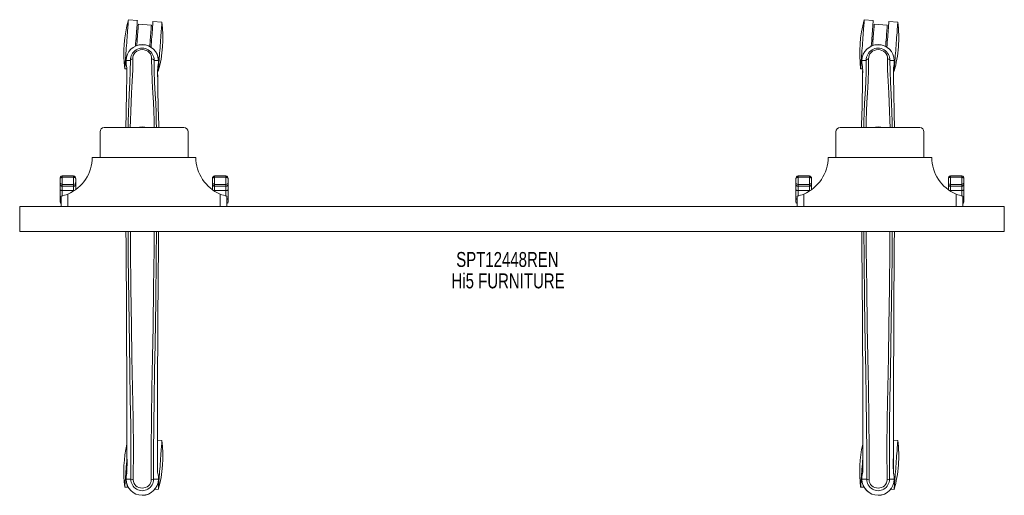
# Model space of a CAD drawing. Header units: inches. Extents: x 20.1 to 67.6, y 24 to 46.9.
import ezdxf

# ---------------------------------------------------------------- set-up
doc = ezdxf.new("R2010")
doc.units = ezdxf.units.IN
doc.header["$MEASUREMENT"] = 0
doc.linetypes.add('SLD-Solid', pattern=[0])
doc.layers.add('HI5-SYMBOLTEXT', color=5, linetype='SLD-Solid')
doc.styles.add('SLDTEXTSTYLE0', font='TXT', dxfattribs={"width": 0.75})

# ---------------------------------------------------------------- blocks, each defined once
blk = doc.blocks.new('SW_NOTE_0')
at = {"layer": 'HI5-SYMBOLTEXT', "color": 0, "char_height": 0.72, "attachment_point": 1, "style": 'SLDTEXTSTYLE0'}
for s, insert in [('SPT12448REN', (0, 0.928)), ('Hi5 FURNITURE', (-0.227, -0.107))]:
    blk.add_mtext(s, dxfattribs=dict(at, insert=insert))

msp = doc.modelspace()

# ---------------------------------------------------------------- linework, layer by layer
at = {"color": 7, "linetype": 'SLD-Solid', "lineweight": 15}
for p, q in [((25.809, 46.918), (25.378, 46.95)), ((26.486, 46.68), (25.858, 46.726)), ((26.994, 46.831), (26.562, 46.862)), ((61.309, 46.918), (60.878, 46.95)), ((61.986, 46.68), (61.358, 46.726)), ((62.494, 46.831), (62.062, 46.862)), ((25.803, 45.979), (25.74, 45.983)), ((26.493, 45.927), (26.431, 45.932)), ((61.303, 45.979), (61.24, 45.983)), ((61.993, 45.927), (61.931, 45.932)), ((25.263, 44.982), (25.264, 44.855)), ((25.267, 44.982), (25.263, 44.982)), ((25.264, 44.855), (25.264, 44.851)), ((25.265, 44.979), (25.265, 44.855)), ((25.293, 44.982), (25.267, 44.982)), ((25.311, 44.982), (25.293, 44.982)), ((25.311, 44.981), (25.311, 44.982)), ((25.33, 44.982), (25.311, 44.981)), ((25.472, 44.982), (25.33, 44.982)), ((25.472, 44.987), (25.472, 44.982)), ((26.757, 44.982), (26.615, 44.982)), ((26.776, 44.981), (26.757, 44.982)), ((26.776, 44.982), (26.776, 44.981)), ((26.794, 44.982), (26.776, 44.982)), ((26.82, 44.982), (26.794, 44.982)), ((26.824, 44.982), (26.82, 44.982)), ((26.822, 44.855), (26.822, 44.979)), ((26.824, 44.982), (26.823, 44.855)), ((26.823, 44.851), (26.823, 44.855)), ((60.763, 44.982), (60.764, 44.855)), ((60.767, 44.982), (60.763, 44.982)), ((60.764, 44.855), (60.764, 44.851)), ((60.765, 44.979), (60.765, 44.855)), ((60.793, 44.982), (60.767, 44.982)), ((60.811, 44.982), (60.793, 44.982)), ((60.811, 44.981), (60.811, 44.982)), ((60.83, 44.982), (60.811, 44.981)), ((60.972, 44.982), (60.83, 44.982)), ((60.972, 44.987), (60.972, 44.982)), ((62.257, 44.982), (62.115, 44.982)), ((62.276, 44.981), (62.257, 44.982)), ((62.276, 44.982), (62.276, 44.981)), ((62.294, 44.982), (62.276, 44.982)), ((62.32, 44.982), (62.294, 44.982)), ((62.324, 44.982), (62.32, 44.982)), ((62.322, 44.855), (62.322, 44.979)), ((62.324, 44.982), (62.323, 44.855)), ((62.323, 44.851), (62.323, 44.855)), ((25.203, 44.581), (25.297, 44.574)), ((25.299, 44.482), (25.295, 44.137)), ((26.787, 44.464), (26.819, 44.462)), ((26.788, 44.482), (26.792, 44.122)), ((60.703, 44.581), (60.797, 44.574)), ((60.799, 44.482), (60.795, 44.137)), ((62.287, 44.464), (62.319, 44.462)), ((62.288, 44.482), (62.292, 44.122)), ((25.248, 41.74), (25.263, 42.441)), ((26.825, 42.397), (26.839, 41.74)), ((60.748, 41.74), (60.763, 42.441)), ((62.325, 42.397), (62.339, 41.74)), ((24.008, 41.54), (24.008, 40.303)), ((24.208, 41.74), (28.058, 41.74)), ((28.258, 41.54), (28.258, 40.303)), ((59.508, 41.54), (59.508, 40.303)), ((59.708, 41.74), (63.558, 41.74)), ((63.758, 41.54), (63.758, 40.303)), ((23.633, 40.303), (28.633, 40.303)), ((59.133, 40.303), (64.133, 40.303)), ((22.083, 39.091), (22.083, 39.279)), ((22.083, 39.008), (22.083, 39.091)), ((22.083, 38.738), (22.083, 39.008)), ((22.733, 39.405), (22.183, 39.405)), ((22.183, 39.405), (22.183, 39.339)), ((22.183, 39.339), (22.183, 38.994)), ((22.733, 39.339), (22.183, 39.339)), ((22.183, 38.994), (22.733, 38.994)), ((22.183, 38.994), (22.183, 38.911)), ((22.733, 39.339), (22.733, 39.405)), ((22.733, 38.994), (22.733, 39.339)), ((22.733, 38.911), (22.733, 38.994)), ((22.833, 39.279), (22.833, 39.091)), ((22.833, 39.091), (22.833, 39.008)), ((22.833, 39.008), (22.833, 38.743)), ((29.433, 39.091), (29.433, 39.279)), ((29.433, 39.008), (29.433, 39.091)), ((29.433, 38.743), (29.433, 39.008)), ((30.083, 39.405), (29.533, 39.405)), ((29.533, 39.405), (29.533, 39.339)), ((29.533, 39.339), (29.533, 38.994)), ((30.083, 39.339), (29.533, 39.339)), ((30.083, 38.994), (29.533, 38.994)), ((29.533, 38.994), (29.533, 38.911)), ((30.083, 39.339), (30.083, 39.405)), ((30.083, 38.994), (30.083, 39.339)), ((30.083, 38.911), (30.083, 38.994)), ((30.183, 39.279), (30.183, 39.091)), ((30.183, 39.091), (30.183, 39.008)), ((30.183, 39.008), (30.183, 38.738)), ((57.583, 39.091), (57.583, 39.279)), ((57.583, 39.008), (57.583, 39.091)), ((57.583, 38.738), (57.583, 39.008)), ((58.233, 39.405), (57.683, 39.405)), ((57.683, 39.405), (57.683, 39.339)), ((57.683, 39.339), (57.683, 38.994)), ((58.233, 39.339), (57.683, 39.339)), ((57.683, 38.994), (58.233, 38.994)), ((57.683, 38.994), (57.683, 38.911)), ((58.233, 39.339), (58.233, 39.405)), ((58.233, 38.994), (58.233, 39.339)), ((58.233, 38.911), (58.233, 38.994)), ((58.333, 39.279), (58.333, 39.091)), ((58.333, 39.091), (58.333, 39.008)), ((58.333, 39.008), (58.333, 38.743)), ((64.933, 39.091), (64.933, 39.279)), ((64.933, 39.008), (64.933, 39.091)), ((64.933, 38.743), (64.933, 39.008)), ((65.583, 39.405), (65.033, 39.405)), ((65.033, 39.405), (65.033, 39.339)), ((65.033, 39.339), (65.033, 38.994)), ((65.583, 39.339), (65.033, 39.339)), ((65.583, 38.994), (65.033, 38.994)), ((65.033, 38.994), (65.033, 38.911)), ((65.583, 39.339), (65.583, 39.405)), ((65.583, 38.994), (65.583, 39.339)), ((65.583, 38.911), (65.583, 38.994)), ((65.683, 39.279), (65.683, 39.091)), ((65.683, 39.091), (65.683, 39.008)), ((65.683, 39.008), (65.683, 38.738)), ((22.083, 38.311), (22.083, 38.738)), ((22.183, 38.911), (22.733, 38.911)), ((22.183, 38.911), (22.183, 38.702)), ((22.733, 38.702), (22.183, 38.702)), ((22.183, 38.702), (22.183, 38.44)), ((22.456, 38.532), (22.456, 37.928)), ((22.733, 38.702), (22.733, 38.911)), ((22.733, 38.675), (22.733, 38.702)), ((30.083, 38.911), (29.533, 38.911)), ((29.533, 38.911), (29.533, 38.702)), ((30.083, 38.702), (29.533, 38.702)), ((29.533, 38.702), (29.533, 38.675)), ((29.809, 37.928), (29.809, 38.532)), ((30.083, 38.702), (30.083, 38.911)), ((30.083, 38.44), (30.083, 38.702)), ((30.183, 38.738), (30.183, 38.311)), ((57.583, 38.311), (57.583, 38.738)), ((57.683, 38.911), (58.233, 38.911)), ((57.683, 38.911), (57.683, 38.702)), ((58.233, 38.702), (57.683, 38.702)), ((57.683, 38.702), (57.683, 38.44)), ((57.956, 38.532), (57.956, 37.928)), ((58.233, 38.702), (58.233, 38.911)), ((58.233, 38.675), (58.233, 38.702)), ((65.583, 38.911), (65.033, 38.911)), ((65.033, 38.911), (65.033, 38.702)), ((65.583, 38.702), (65.033, 38.702)), ((65.033, 38.702), (65.033, 38.675)), ((65.309, 37.928), (65.309, 38.532)), ((65.583, 38.702), (65.583, 38.911)), ((65.583, 38.44), (65.583, 38.702)), ((65.683, 38.738), (65.683, 38.311)), ((22.083, 38.153), (22.083, 38.311)), ((22.133, 37.928), (22.133, 38.428)), ((30.133, 38.428), (30.133, 37.928)), ((30.183, 38.311), (30.183, 38.153)), ((57.583, 38.153), (57.583, 38.311)), ((57.633, 37.928), (57.633, 38.428)), ((65.633, 38.428), (65.633, 37.928)), ((65.683, 38.311), (65.683, 38.153)), ((20.133, 36.724), (20.133, 37.928)), ((20.133, 37.928), (67.633, 37.928)), ((67.633, 36.724), (67.633, 37.928)), ((20.133, 36.724), (67.633, 36.724)), ((26.994, 26.632), (26.78, 26.647)), ((62.494, 26.632), (62.28, 26.647)), ((25.307, 25.257), (25.307, 25.723)), ((26.78, 25.257), (26.78, 25.748)), ((60.807, 25.257), (60.807, 25.723)), ((62.28, 25.257), (62.28, 25.748)), ((25.265, 24.876), (25.264, 24.759)), ((25.264, 24.759), (25.265, 24.876)), ((25.264, 24.759), (25.268, 24.759)), ((25.265, 24.88), (25.265, 24.876)), ((25.268, 24.759), (25.321, 24.759)), ((25.321, 24.759), (25.344, 24.759)), ((25.344, 24.759), (25.347, 24.759)), ((25.347, 24.759), (25.495, 24.759)), ((26.592, 24.759), (26.74, 24.759)), ((26.74, 24.759), (26.743, 24.759)), ((26.743, 24.759), (26.766, 24.759)), ((26.766, 24.759), (26.819, 24.759)), ((26.819, 24.759), (26.823, 24.759)), ((26.822, 24.876), (26.822, 24.88)), ((26.823, 24.759), (26.822, 24.876)), ((26.823, 24.759), (26.823, 24.876)), ((60.765, 24.876), (60.764, 24.759)), ((60.764, 24.759), (60.765, 24.876)), ((60.764, 24.759), (60.768, 24.759)), ((60.765, 24.88), (60.765, 24.876)), ((60.768, 24.759), (60.821, 24.759)), ((60.821, 24.759), (60.844, 24.759)), ((60.844, 24.759), (60.847, 24.759)), ((60.847, 24.759), (60.995, 24.759)), ((62.092, 24.759), (62.24, 24.759)), ((62.24, 24.759), (62.243, 24.759)), ((62.243, 24.759), (62.266, 24.759)), ((62.266, 24.759), (62.319, 24.759)), ((62.319, 24.759), (62.323, 24.759)), ((62.322, 24.876), (62.322, 24.88)), ((62.323, 24.759), (62.322, 24.876)), ((62.323, 24.759), (62.323, 24.876)), ((25.203, 24.382), (25.37, 24.37)), ((26.652, 24.275), (26.819, 24.263)), ((60.703, 24.382), (60.87, 24.37)), ((62.152, 24.275), (62.319, 24.263))]:
    msp.add_line(p, q, dxfattribs=at)
at = {"color": 7, "linetype": 'SLD-Solid', "lineweight": 15, "flags": 128}
for points in [[(25.203, 44.581), (25.203, 44.588), (25.205, 44.609), (25.207, 44.643), (25.211, 44.691), (25.215, 44.751), (25.22, 44.823), (25.227, 44.906), (25.233, 44.999), (25.241, 45.101), (25.249, 45.211), (25.258, 45.327), (25.267, 45.449), (25.276, 45.574), (25.285, 45.702), (25.295, 45.83), (25.304, 45.957), (25.314, 46.083), (25.322, 46.204), (25.331, 46.32), (25.339, 46.43), (25.347, 46.532), (25.354, 46.625), (25.36, 46.708), (25.365, 46.78), (25.37, 46.841), (25.373, 46.888), (25.376, 46.922), (25.377, 46.943), (25.378, 46.95)], [(25.717, 45.672), (25.727, 45.798), (25.736, 45.925), (25.745, 46.051), (25.754, 46.172), (25.763, 46.289), (25.771, 46.398), (25.779, 46.5), (25.786, 46.594), (25.792, 46.677), (25.797, 46.749), (25.801, 46.809), (25.805, 46.856), (25.807, 46.89), (25.809, 46.911), (25.809, 46.918)], [(25.782, 45.699), (25.789, 45.786), (25.797, 45.904), (25.806, 46.02), (25.814, 46.131), (25.822, 46.237), (25.829, 46.336), (25.836, 46.426), (25.842, 46.506), (25.847, 46.575), (25.851, 46.632), (25.854, 46.676), (25.857, 46.707), (25.858, 46.723), (25.858, 46.726)], [(26.486, 46.68), (26.486, 46.677), (26.485, 46.66), (26.482, 46.63), (26.479, 46.586), (26.475, 46.529), (26.47, 46.46), (26.464, 46.38), (26.457, 46.29), (26.45, 46.191), (26.442, 46.085), (26.434, 45.973), (26.425, 45.858), (26.417, 45.739), (26.41, 45.652)], [(26.47, 45.617), (26.48, 45.742), (26.489, 45.87), (26.498, 45.995), (26.507, 46.117), (26.516, 46.233), (26.524, 46.343), (26.532, 46.445), (26.538, 46.538), (26.545, 46.621), (26.55, 46.693), (26.554, 46.753), (26.558, 46.8), (26.56, 46.835), (26.562, 46.856), (26.562, 46.862)], [(26.819, 44.462), (26.82, 44.469), (26.821, 44.49), (26.824, 44.524), (26.827, 44.571), (26.832, 44.632), (26.837, 44.703), (26.843, 44.786), (26.85, 44.88), (26.858, 44.982), (26.866, 45.092), (26.874, 45.208), (26.883, 45.329), (26.893, 45.455), (26.902, 45.582), (26.912, 45.71), (26.921, 45.838), (26.93, 45.963), (26.939, 46.085), (26.948, 46.201), (26.956, 46.311), (26.963, 46.413), (26.97, 46.506), (26.976, 46.589), (26.982, 46.661), (26.986, 46.721), (26.99, 46.769), (26.992, 46.803), (26.994, 46.824), (26.994, 46.831)], [(60.703, 44.581), (60.703, 44.588), (60.705, 44.609), (60.707, 44.643), (60.711, 44.691), (60.715, 44.751), (60.72, 44.823), (60.727, 44.906), (60.733, 44.999), (60.741, 45.101), (60.749, 45.211), (60.758, 45.327), (60.767, 45.449), (60.776, 45.574), (60.785, 45.702), (60.795, 45.83), (60.804, 45.957), (60.814, 46.083), (60.822, 46.204), (60.831, 46.32), (60.839, 46.43), (60.847, 46.532), (60.854, 46.625), (60.86, 46.708), (60.865, 46.78), (60.87, 46.841), (60.873, 46.888), (60.876, 46.922), (60.877, 46.943), (60.878, 46.95), (60.878, 46.95)], [(61.217, 45.672), (61.227, 45.798), (61.236, 45.925), (61.245, 46.051), (61.254, 46.172), (61.263, 46.289), (61.271, 46.398), (61.279, 46.5), (61.286, 46.594), (61.292, 46.677), (61.297, 46.749), (61.301, 46.809), (61.305, 46.856), (61.307, 46.89), (61.309, 46.911), (61.309, 46.918)], [(61.282, 45.699), (61.289, 45.786), (61.297, 45.904), (61.306, 46.02), (61.314, 46.131), (61.322, 46.237), (61.329, 46.336), (61.336, 46.426), (61.342, 46.506), (61.347, 46.575), (61.351, 46.632), (61.354, 46.676), (61.357, 46.707), (61.358, 46.723), (61.358, 46.726)], [(61.986, 46.68), (61.986, 46.677), (61.985, 46.66), (61.982, 46.63), (61.979, 46.586), (61.975, 46.529), (61.97, 46.46), (61.964, 46.38), (61.957, 46.29), (61.95, 46.191), (61.942, 46.085), (61.934, 45.973), (61.925, 45.858), (61.917, 45.739), (61.91, 45.652)], [(61.97, 45.617), (61.98, 45.742), (61.989, 45.87), (61.998, 45.995), (62.007, 46.117), (62.016, 46.233), (62.024, 46.343), (62.032, 46.445), (62.038, 46.538), (62.045, 46.621), (62.05, 46.693), (62.054, 46.753), (62.058, 46.8), (62.06, 46.835), (62.062, 46.856), (62.062, 46.862)], [(62.319, 44.462), (62.32, 44.469), (62.321, 44.49), (62.324, 44.524), (62.327, 44.571), (62.332, 44.632), (62.337, 44.703), (62.343, 44.786), (62.35, 44.88), (62.358, 44.982), (62.366, 45.092), (62.374, 45.208), (62.383, 45.329), (62.393, 45.455), (62.402, 45.582), (62.412, 45.71), (62.421, 45.838), (62.43, 45.963), (62.439, 46.085), (62.448, 46.201), (62.456, 46.311), (62.463, 46.413), (62.47, 46.506), (62.476, 46.589), (62.482, 46.661), (62.486, 46.721), (62.49, 46.769), (62.492, 46.803), (62.494, 46.824), (62.494, 46.831)], [(25.589, 45.054), (25.591, 45.136), (25.611, 45.217), (25.65, 45.295), (25.705, 45.365), (25.776, 45.424), (25.858, 45.468), (25.949, 45.495), (26.044, 45.504), (26.138, 45.495), (26.229, 45.468), (26.311, 45.424), (26.382, 45.365), (26.438, 45.295), (26.476, 45.217), (26.496, 45.136), (26.498, 45.054)], [(61.089, 45.054), (61.091, 45.136), (61.111, 45.217), (61.15, 45.295), (61.205, 45.365), (61.276, 45.424), (61.358, 45.468), (61.449, 45.495), (61.544, 45.504), (61.638, 45.495), (61.729, 45.468), (61.811, 45.424), (61.882, 45.365), (61.938, 45.295), (61.976, 45.217), (61.996, 45.136), (61.998, 45.054)], [(25.263, 44.982), (25.263, 44.98), (25.264, 44.979), (25.265, 44.979)], [(25.264, 44.851), (25.275, 44.762), (25.29, 44.684)], [(25.29, 44.685), (25.29, 44.679), (25.292, 44.674)], [(25.359, 41.74), (25.363, 42.019), (25.375, 42.468), (25.393, 42.912), (25.414, 43.348), (25.445, 43.914), (25.468, 44.461), (25.472, 44.987)], [(25.468, 41.74), (25.474, 42.075), (25.488, 42.526), (25.506, 42.97), (25.529, 43.407), (25.561, 43.975), (25.585, 44.524), (25.589, 45.054)], [(25.472, 44.987), (25.477, 44.997), (25.484, 45.006)], [(25.585, 45.053), (25.587, 45.053), (25.589, 45.054)], [(26.498, 45.054), (26.5, 45.053), (26.502, 45.053)], [(26.498, 45.054), (26.502, 44.524), (26.526, 43.975), (26.558, 43.407), (26.581, 42.971), (26.6, 42.526), (26.613, 42.075), (26.619, 41.74)], [(26.615, 44.987), (26.61, 44.997), (26.603, 45.006)], [(26.615, 44.987), (26.615, 44.985), (26.615, 44.982)], [(26.728, 41.74), (26.724, 42.019), (26.712, 42.468), (26.694, 42.912), (26.673, 43.348), (26.642, 43.914), (26.619, 44.461), (26.615, 44.987)], [(26.794, 44.979), (26.8, 44.979), (26.807, 44.979), (26.812, 44.979), (26.817, 44.979), (26.82, 44.979), (26.823, 44.979), (26.824, 44.98), (26.824, 44.982)], [(26.796, 44.674), (26.797, 44.679), (26.797, 44.685)], [(26.797, 44.684), (26.812, 44.762), (26.823, 44.851)], [(60.763, 44.982), (60.763, 44.98), (60.764, 44.979), (60.765, 44.979)], [(60.764, 44.851), (60.775, 44.762), (60.79, 44.684)], [(60.79, 44.685), (60.79, 44.679), (60.792, 44.674)], [(60.859, 41.74), (60.863, 42.019), (60.875, 42.468), (60.893, 42.912), (60.914, 43.348), (60.945, 43.914), (60.968, 44.461), (60.972, 44.987)], [(60.968, 41.74), (60.974, 42.075), (60.988, 42.526), (61.006, 42.97), (61.029, 43.407), (61.061, 43.975), (61.085, 44.524), (61.089, 45.054)], [(60.972, 44.987), (60.977, 44.997), (60.984, 45.006)], [(61.085, 45.053), (61.087, 45.053), (61.089, 45.054)], [(61.998, 45.054), (62, 45.053), (62.002, 45.053)], [(61.998, 45.054), (62.002, 44.524), (62.026, 43.975), (62.058, 43.407), (62.081, 42.971), (62.1, 42.526), (62.113, 42.075), (62.119, 41.74)], [(62.115, 44.987), (62.11, 44.997), (62.103, 45.006)], [(62.115, 44.987), (62.115, 44.985), (62.115, 44.982)], [(62.228, 41.74), (62.224, 42.019), (62.212, 42.468), (62.194, 42.912), (62.173, 43.348), (62.142, 43.914), (62.119, 44.461), (62.115, 44.987)], [(62.294, 44.979), (62.3, 44.979), (62.307, 44.979), (62.312, 44.979), (62.317, 44.979), (62.32, 44.979), (62.323, 44.979), (62.324, 44.98), (62.324, 44.982)], [(62.296, 44.674), (62.297, 44.679), (62.297, 44.685)], [(62.297, 44.684), (62.312, 44.762), (62.323, 44.851)], [(25.301, 44.481), (25.299, 44.247), (25.298, 44.136)], [(25.299, 44.482), (25.299, 44.482), (25.3, 44.481), (25.301, 44.481)], [(26.786, 44.481), (26.787, 44.481), (26.788, 44.482), (26.788, 44.482)], [(26.789, 44.121), (26.788, 44.242), (26.787, 44.481)], [(60.801, 44.481), (60.799, 44.247), (60.798, 44.136)], [(60.799, 44.482), (60.799, 44.482), (60.8, 44.481), (60.801, 44.481)], [(62.286, 44.481), (62.287, 44.481), (62.288, 44.482), (62.288, 44.482)], [(62.289, 44.121), (62.288, 44.242), (62.287, 44.481)], [(22.183, 39.339), (22.176, 39.339), (22.157, 39.337), (22.14, 39.333), (22.112, 39.32), (22.11, 39.319), (22.097, 39.308), (22.085, 39.292), (22.083, 39.285), (22.083, 39.282), (22.083, 39.28), (22.083, 39.28), (22.083, 39.279), (22.083, 39.279), (22.083, 39.279)], [(22.833, 39.279), (22.833, 39.279), (22.833, 39.279), (22.833, 39.28), (22.833, 39.28), (22.832, 39.282), (22.832, 39.285), (22.83, 39.292), (22.818, 39.308), (22.805, 39.319), (22.803, 39.32), (22.775, 39.333), (22.759, 39.337), (22.739, 39.339), (22.733, 39.339)], [(29.533, 39.339), (29.526, 39.339), (29.507, 39.337), (29.49, 39.333), (29.462, 39.32), (29.46, 39.319), (29.447, 39.308), (29.435, 39.292), (29.433, 39.285), (29.433, 39.282), (29.433, 39.28), (29.433, 39.28), (29.433, 39.279), (29.433, 39.279), (29.433, 39.279)], [(30.183, 39.279), (30.183, 39.279), (30.183, 39.279), (30.183, 39.28), (30.183, 39.28), (30.182, 39.282), (30.182, 39.285), (30.18, 39.292), (30.168, 39.308), (30.155, 39.319), (30.153, 39.32), (30.125, 39.333), (30.109, 39.337), (30.089, 39.339), (30.083, 39.339)], [(57.683, 39.339), (57.676, 39.339), (57.657, 39.337), (57.64, 39.333), (57.612, 39.32), (57.61, 39.319), (57.597, 39.308), (57.585, 39.292), (57.583, 39.285), (57.583, 39.282), (57.583, 39.28), (57.583, 39.28), (57.583, 39.279), (57.583, 39.279), (57.583, 39.279)], [(58.333, 39.279), (58.333, 39.279), (58.333, 39.279), (58.333, 39.28), (58.333, 39.28), (58.332, 39.282), (58.332, 39.285), (58.33, 39.292), (58.318, 39.308), (58.305, 39.319), (58.303, 39.32), (58.275, 39.333), (58.259, 39.337), (58.239, 39.339), (58.233, 39.339)], [(65.033, 39.339), (65.026, 39.339), (65.007, 39.337), (64.99, 39.333), (64.962, 39.32), (64.96, 39.319), (64.947, 39.308), (64.935, 39.292), (64.933, 39.285), (64.933, 39.282), (64.933, 39.28), (64.933, 39.28), (64.933, 39.279), (64.933, 39.279), (64.933, 39.279)], [(65.683, 39.279), (65.683, 39.279), (65.683, 39.279), (65.683, 39.28), (65.683, 39.28), (65.682, 39.282), (65.682, 39.285), (65.68, 39.292), (65.668, 39.308), (65.655, 39.319), (65.653, 39.32), (65.625, 39.333), (65.609, 39.337), (65.589, 39.339), (65.583, 39.339)], [(22.083, 38.738), (22.085, 38.731), (22.09, 38.724), (22.099, 38.718), (22.112, 38.712), (22.127, 38.708), (22.144, 38.704), (22.163, 38.702), (22.183, 38.702)], [(30.083, 38.702), (30.102, 38.702), (30.121, 38.704), (30.138, 38.708), (30.153, 38.712), (30.166, 38.718), (30.175, 38.724), (30.181, 38.731), (30.183, 38.738)], [(57.583, 38.738), (57.585, 38.731), (57.59, 38.724), (57.599, 38.718), (57.612, 38.712), (57.627, 38.708), (57.644, 38.704), (57.663, 38.702), (57.683, 38.702)], [(65.583, 38.702), (65.602, 38.702), (65.621, 38.704), (65.638, 38.708), (65.653, 38.712), (65.666, 38.718), (65.675, 38.724), (65.681, 38.731), (65.683, 38.738)], [(22.083, 38.311), (22.085, 38.304), (22.09, 38.297), (22.099, 38.291), (22.112, 38.285), (22.127, 38.28), (22.133, 38.279)], [(30.133, 38.279), (30.138, 38.28), (30.153, 38.285), (30.166, 38.291), (30.175, 38.297), (30.181, 38.304), (30.183, 38.311)], [(57.583, 38.311), (57.585, 38.304), (57.59, 38.297), (57.599, 38.291), (57.612, 38.285), (57.627, 38.28), (57.633, 38.279)], [(65.633, 38.279), (65.638, 38.28), (65.653, 38.285), (65.666, 38.291), (65.675, 38.297), (65.681, 38.304), (65.683, 38.311)], [(25.307, 25.723), (25.306, 28.881), (25.288, 32.505), (25.263, 36.13), (25.258, 36.724)], [(25.361, 36.724), (25.368, 35.471), (25.39, 33.378), (25.423, 31.288), (25.446, 29.976), (25.47, 28.667), (25.49, 27.36), (25.5, 26.057), (25.496, 24.759)], [(25.613, 24.735), (25.618, 26.208), (25.604, 27.687), (25.578, 29.17), (25.549, 30.657), (25.522, 32.145), (25.494, 34.008), (25.475, 35.873), (25.471, 36.724)], [(26.617, 36.724), (26.612, 35.873), (26.594, 34.008), (26.566, 32.145), (26.538, 30.657), (26.509, 29.17), (26.484, 27.687), (26.469, 26.208), (26.474, 24.735)], [(26.726, 36.724), (26.719, 35.471), (26.697, 33.378), (26.664, 31.288), (26.641, 29.976), (26.617, 28.667), (26.598, 27.36), (26.587, 26.057), (26.591, 24.759)], [(26.78, 25.748), (26.781, 28.881), (26.799, 32.505), (26.825, 36.13), (26.829, 36.724)], [(60.807, 25.723), (60.806, 28.881), (60.788, 32.505), (60.763, 36.13), (60.758, 36.724)], [(60.861, 36.724), (60.868, 35.471), (60.89, 33.378), (60.923, 31.288), (60.946, 29.976), (60.97, 28.667), (60.99, 27.36), (61, 26.057), (60.996, 24.759)], [(61.113, 24.735), (61.118, 26.208), (61.104, 27.687), (61.078, 29.17), (61.049, 30.657), (61.022, 32.145), (60.994, 34.008), (60.975, 35.873), (60.971, 36.724)], [(62.117, 36.724), (62.112, 35.873), (62.094, 34.008), (62.066, 32.145), (62.038, 30.657), (62.009, 29.17), (61.984, 27.687), (61.969, 26.208), (61.974, 24.735)], [(62.226, 36.724), (62.219, 35.471), (62.197, 33.378), (62.164, 31.288), (62.141, 29.976), (62.117, 28.667), (62.098, 27.36), (62.087, 26.057), (62.091, 24.759)], [(62.28, 25.748), (62.281, 28.881), (62.299, 32.505), (62.325, 36.13), (62.329, 36.724)], [(26.819, 24.263), (26.82, 24.27), (26.821, 24.291), (26.824, 24.325), (26.827, 24.372), (26.832, 24.433), (26.837, 24.504), (26.843, 24.587), (26.85, 24.681), (26.858, 24.783), (26.866, 24.893), (26.874, 25.009), (26.883, 25.13), (26.893, 25.256), (26.902, 25.383), (26.912, 25.511), (26.921, 25.639), (26.93, 25.764), (26.939, 25.886), (26.948, 26.002), (26.956, 26.112), (26.963, 26.214), (26.97, 26.307), (26.976, 26.39), (26.982, 26.462), (26.986, 26.522), (26.99, 26.57), (26.992, 26.604), (26.994, 26.625), (26.994, 26.632), (26.994, 26.632)], [(62.319, 24.263), (62.32, 24.27), (62.321, 24.291), (62.324, 24.325), (62.327, 24.372), (62.332, 24.433), (62.337, 24.504), (62.343, 24.587), (62.35, 24.681), (62.358, 24.783), (62.366, 24.893), (62.374, 25.009), (62.383, 25.13), (62.393, 25.256), (62.402, 25.383), (62.412, 25.511), (62.421, 25.639), (62.43, 25.764), (62.439, 25.886), (62.448, 26.002), (62.456, 26.112), (62.463, 26.214), (62.47, 26.307), (62.476, 26.39), (62.482, 26.462), (62.486, 26.522), (62.49, 26.57), (62.492, 26.604), (62.494, 26.625), (62.494, 26.632), (62.494, 26.632)], [(25.203, 24.382), (25.203, 24.389), (25.205, 24.41), (25.207, 24.444), (25.211, 24.492), (25.215, 24.552), (25.22, 24.624), (25.227, 24.707), (25.233, 24.8), (25.241, 24.902), (25.249, 25.012), (25.258, 25.128), (25.267, 25.25), (25.276, 25.375), (25.285, 25.503), (25.295, 25.631), (25.304, 25.758), (25.307, 25.799)], [(25.31, 25.723), (25.31, 25.54), (25.309, 25.257)], [(26.778, 25.257), (26.777, 25.538), (26.777, 25.749)], [(60.703, 24.382), (60.703, 24.389), (60.705, 24.41), (60.707, 24.444), (60.711, 24.492), (60.715, 24.552), (60.72, 24.624), (60.727, 24.707), (60.733, 24.8), (60.741, 24.902), (60.749, 25.012), (60.758, 25.128), (60.767, 25.25), (60.776, 25.375), (60.785, 25.503), (60.795, 25.631), (60.804, 25.758), (60.807, 25.799)], [(60.81, 25.723), (60.81, 25.54), (60.809, 25.257)], [(62.278, 25.257), (62.277, 25.538), (62.277, 25.749)], [(25.309, 25.257), (25.308, 25.257), (25.307, 25.257), (25.307, 25.257)], [(26.78, 25.257), (26.78, 25.257), (26.779, 25.257), (26.778, 25.257)], [(60.809, 25.257), (60.808, 25.257), (60.807, 25.257), (60.807, 25.257)], [(62.28, 25.257), (62.28, 25.257), (62.279, 25.257), (62.278, 25.257)], [(25.265, 24.876), (25.264, 24.876), (25.265, 24.876)], [(25.264, 24.759), (25.264, 24.759), (25.264, 24.759)], [(25.295, 25.055), (25.278, 24.977), (25.265, 24.88)], [(25.265, 24.876), (25.278, 24.97), (25.293, 25.044)], [(25.295, 25.055), (25.293, 25.049), (25.293, 25.044)], [(26.474, 24.735), (26.468, 24.656), (26.445, 24.58), (26.405, 24.509), (26.351, 24.448), (26.284, 24.398), (26.209, 24.362), (26.128, 24.34), (26.044, 24.332), (25.959, 24.34), (25.878, 24.362), (25.803, 24.398), (25.737, 24.448), (25.682, 24.509), (25.642, 24.58), (25.619, 24.656), (25.613, 24.735)], [(26.794, 25.044), (26.794, 25.049), (26.792, 25.055)], [(26.822, 24.88), (26.811, 24.967), (26.792, 25.055)], [(26.822, 24.876), (26.81, 24.97), (26.794, 25.044)], [(26.822, 24.876), (26.823, 24.876), (26.822, 24.876)], [(26.823, 24.759), (26.823, 24.759), (26.823, 24.759)], [(60.765, 24.876), (60.764, 24.876), (60.765, 24.876)], [(60.764, 24.759), (60.764, 24.759), (60.764, 24.759)], [(60.795, 25.055), (60.778, 24.977), (60.765, 24.88)], [(60.765, 24.876), (60.778, 24.97), (60.793, 25.044)], [(60.795, 25.055), (60.793, 25.049), (60.793, 25.044)], [(61.974, 24.735), (61.968, 24.656), (61.945, 24.58), (61.905, 24.509), (61.851, 24.448), (61.784, 24.398), (61.709, 24.362), (61.628, 24.34), (61.544, 24.332), (61.459, 24.34), (61.378, 24.362), (61.303, 24.398), (61.237, 24.448), (61.182, 24.509), (61.142, 24.58), (61.119, 24.656), (61.113, 24.735)], [(62.294, 25.044), (62.294, 25.049), (62.292, 25.055)], [(62.322, 24.88), (62.311, 24.967), (62.292, 25.055)], [(62.322, 24.876), (62.31, 24.97), (62.294, 25.044)], [(62.322, 24.876), (62.323, 24.876), (62.322, 24.876)], [(62.323, 24.759), (62.323, 24.759), (62.323, 24.759)]]:
    msp.add_lwpolyline(points, dxfattribs=at)
at = {"color": 7, "linetype": 'SLD-Solid', "lineweight": 15}
for centre, radius, start, end in [((31.185, 45.33), 6.029, 164.4154, 187.1355), ((21.012, 46.082), 6.029, 344.4154, 7.1355), ((66.685, 45.33), 6.029, 164.4154, 187.1355), ((56.512, 46.082), 6.029, 355.7755, 7.1355), ((26.044, 44.963), 0.781, 1.2987, 178.7132), ((26.044, 44.963), 0.78, 1.4115, 178.5885), ((61.544, 44.963), 0.781, 1.2987, 178.7132), ((61.544, 44.963), 0.78, 1.4115, 178.5885), ((56.512, 46.082), 6.029, 344.4154, 355.7755), ((26.044, 45.002), 0.572, 357.9355, 182.0645), ((61.544, 45.002), 0.572, 357.9355, 182.0645), ((26.643, 44.976), 1.385, 185.025, 192.1413), ((23.984, 44.523), 1.316, 358.232, 7.0754), ((25.604, 44.879), 0.175, 96.4292, 133.569), ((26.483, 44.879), 0.175, 46.4372, 83.5815), ((28.1, 44.523), 1.312, 172.9097, 181.7783), ((25.443, 44.976), 1.386, 347.8615, 354.9722), ((62.143, 44.976), 1.384, 185.0236, 192.1419), ((59.484, 44.523), 1.316, 358.2319, 7.0762), ((61.104, 44.879), 0.175, 96.4283, 133.5699), ((61.983, 44.879), 0.175, 46.4375, 83.5817), ((63.6, 44.523), 1.313, 172.9108, 181.7772), ((60.943, 44.976), 1.386, 347.8613, 354.9717), ((-68.701, 45.044), 94.001, 358.41318, 359.44761), ((122.294, 45.066), 95.507, 180.56646, 181.60136), ((-33.414, 45.047), 94.213, 358.41442, 359.44652), ((157.909, 45.068), 95.621, 180.56709, 181.60074), ((24.208, 41.54), 0.2, 90, 180), ((26.044, 40.681), 1.091, 76.2169, 103.7831), ((28.058, 41.54), 0.2, 0, 90), ((59.708, 41.54), 0.2, 90, 180), ((61.544, 40.681), 1.091, 76.2169, 103.7831), ((63.558, 41.54), 0.2, 0, 90), ((21.71, 40.304), 1.923, 292.8534, 359.9776), ((30.555, 40.303), 1.923, 180.0134, 247.1556), ((57.21, 40.304), 1.923, 292.8534, 359.9776), ((66.055, 40.303), 1.923, 180.0135, 247.1556), ((22.202, 39.286), 0.119, 99.2358, 183.3156), ((22.181, 39.093), 0.0982, 180.6885, 271.0641), ((22.181, 39.009), 0.0984, 181.0043, 270.9699), ((22.714, 39.286), 0.119, 356.6668, 80.7811), ((22.734, 39.093), 0.0982, 268.9363, 359.3118), ((22.734, 39.009), 0.0983, 269.0294, 358.9971), ((29.552, 39.286), 0.119, 99.2192, 183.3322), ((29.531, 39.093), 0.0982, 180.6885, 271.0641), ((29.531, 39.009), 0.0984, 181.0043, 270.9699), ((30.064, 39.286), 0.119, 356.6668, 80.7811), ((30.084, 39.093), 0.0982, 268.9363, 359.3118), ((30.084, 39.009), 0.0983, 269.0297, 358.9968), ((57.702, 39.286), 0.119, 99.2199, 183.3322), ((57.681, 39.093), 0.0982, 180.6882, 271.0637), ((57.681, 39.009), 0.0983, 181.0036, 270.9699), ((58.214, 39.286), 0.119, 356.6678, 80.7808), ((58.234, 39.093), 0.0982, 268.9359, 359.3115), ((58.234, 39.009), 0.0984, 269.0301, 358.9957), ((65.052, 39.286), 0.119, 99.2201, 183.3319), ((65.031, 39.093), 0.0982, 180.689, 271.063), ((65.031, 39.009), 0.0984, 181.005, 270.9686), ((65.564, 39.286), 0.119, 356.6676, 80.7803), ((65.584, 39.093), 0.0982, 268.9355, 359.3126), ((65.584, 39.009), 0.0983, 269.0287, 358.9977), ((21.711, 40.303), 1.922, 282.6806, 292.8308), ((22.734, 38.949), 0.247, 269.7737, 280.7665), ((29.532, 38.949), 0.247, 259.2335, 270.2263), ((30.555, 40.306), 1.925, 247.1766, 257.3119), ((57.211, 40.303), 1.922, 282.6803, 292.8311), ((58.234, 38.949), 0.247, 269.7737, 280.7665), ((65.032, 38.949), 0.247, 259.2341, 270.2255), ((66.055, 40.306), 1.925, 247.1767, 257.3117), ((22.183, 38.153), 0.1, 180, 240), ((30.083, 38.153), 0.1, 300, 0), ((57.683, 38.153), 0.1, 180, 240), ((65.583, 38.153), 0.1, 300, 0), ((21.012, 25.883), 6.029, 344.4154, 7.1355), ((56.512, 25.883), 6.029, 355.7755, 7.1355), ((31.185, 25.131), 6.029, 167.3663, 187.1355), ((66.685, 25.131), 6.029, 167.4016, 187.1355), ((24.096, 25.23), 1.211, 351.1641, 1.2848), ((27.992, 25.23), 1.212, 178.7185, 188.8301), ((59.597, 25.23), 1.211, 351.1623, 1.286), ((63.492, 25.23), 1.212, 178.7167, 188.8313), ((56.512, 25.883), 6.029, 344.4154, 355.7755), ((26.044, 24.764), 0.78, 180, 359.6393), ((26.044, 24.764), 0.78, 180.3688, 359.6312), ((25.613, 25.03), 0.295, 246.6385, 270.0576), ((26.044, 24.755), 0.548, 179.5913, 0.4087), ((26.477, 25.016), 0.281, 269.3583, 293.9467), ((26.793, 24.876), 0.03, 0.3597, 5.4274), ((61.544, 24.764), 0.78, 180, 359.6393), ((61.544, 24.764), 0.78, 180.3688, 359.6312), ((61.113, 25.03), 0.295, 246.6383, 270.0575), ((61.544, 24.755), 0.548, 179.5914, 0.4086), ((61.977, 25.016), 0.281, 269.3589, 293.9459), ((62.293, 24.876), 0.03, 0.3597, 5.4274)]:
    msp.add_arc(centre, radius, start, end, dxfattribs=at)

# ---------------------------------------------------------------- block references
at = {"layer": 'HI5-SYMBOLTEXT', "color": 5}
msp.add_blockref('SW_NOTE_0', (41.192, 34.804), dxfattribs=at)

doc.saveas('drawing.dxf')
